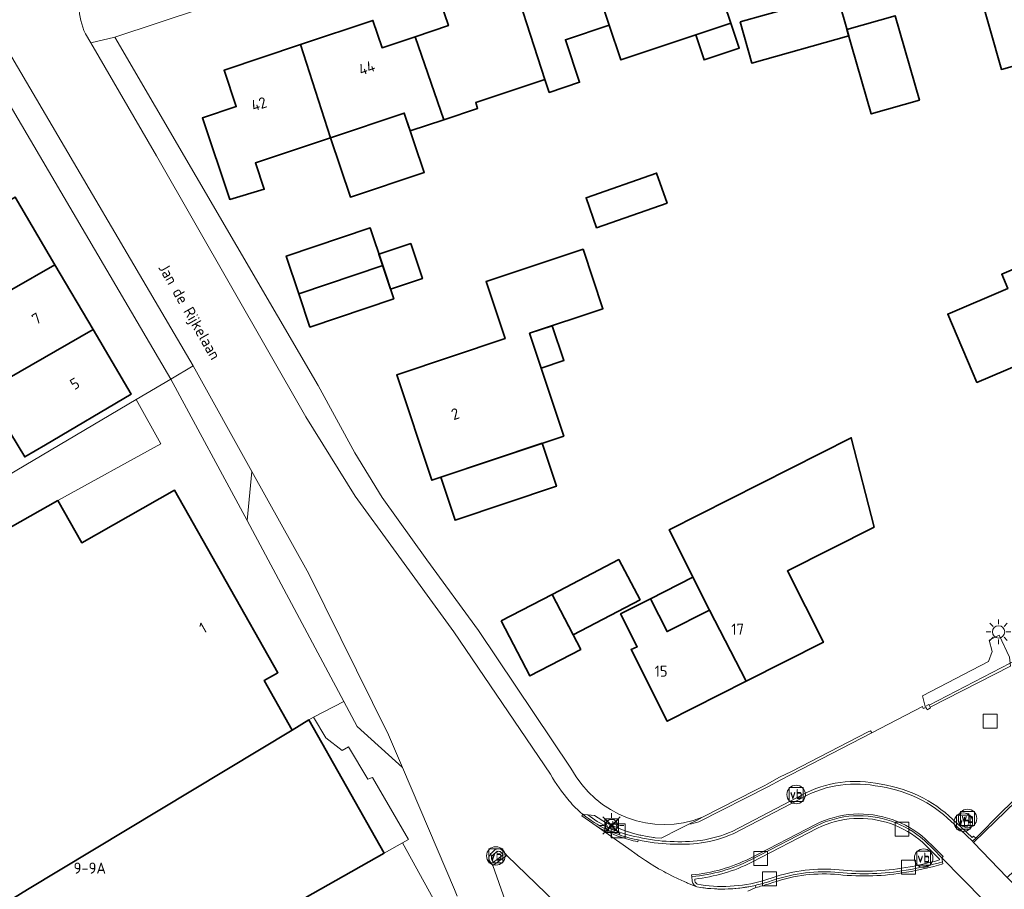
# Model space of a CAD drawing. Header units: metres. Extents: x 125158 to 132124, y 450612 to 454469.
# Tile 13 of 173: x 125313 to 125393, y 451249 to 451319. Entities that reach past the tile are written whole.
import ezdxf
from ezdxf.enums import TextEntityAlignment as Align

# ---------------------------------------------------------------- set-up
doc = ezdxf.new("R2010")
doc.units = ezdxf.units.M
doc.layers.get('0').update_dxf_attribs({"color": 8})
doc.layers.get('Defpoints').update_dxf_attribs({"color": 8})
for name, color, linetype, lineweight in [('B-XX-BV-GELEIDECONSTRUCTIE-GV', 8, 'Continuous', 18), ('B-XX-GR-HAAG-G', 8, 'GR-HAAG1', 13), ('B-XX-KL-ET_LS_OV_LICHTMAST-S', 8, 'Continuous', 25), ('B-XX-OG-BEBOUWING-GV', 8, 'Continuous', 35), ('B-XX-OG-BEBOUWING-T18', 8, 'Continuous', 18), ('B-XX-OG-TERREIN_CULTUURSCHEIDING-GV', 8, 'Continuous', 18), ('B-XX-OG-TOPOGRAFIE-T18', 8, 'Continuous', 18), ('B-XX-OG-WEG-GV', 8, 'Continuous', 18), ('B-XX-RI-GWA_KOLK-S', 8, 'Continuous', 25), ('B-XX-VH-GOOT-G', 8, 'Continuous', 18), ('B-XX-VH-VERHARDING_BETONSTRAATSTEEN-GV', 8, 'Continuous', 18), ('B-XX-VW-VERKEERSTEKEN_BORD-S', 8, 'Continuous', 25), ('B-XX-VW-VERKEERSTEKEN_DRAAGCONSTRUCTIE-S', 8, 'Continuous', 25)]:
    doc.layers.add(name, color=color, linetype=linetype, lineweight=lineweight)
doc.styles.add('NLCS-ISO', font='NLCS-ISO.ttf')
doc.styles.add('NLCS-ISO-M-T18', font='NLCS-ISO.ttf', dxfattribs={"height": 1.8})
doc.linetypes.add('GR-HAAG1', pattern='A,6,[176,NLCS.SHX,S=0.125,R=0,X=0,Y=0],-2', length=8)

# ---------------------------------------------------------------- blocks, each defined once
blk = doc.blocks.new('SIE-WEG_VERKEERSBORD-SO')
at = {"color": 0, "linetype": 'ByBlock', "lineweight": 18}
blk.add_lwpolyline([(-1.125, -1.125), (1.125, -1.125), (1.125, 1.125), (-1.125, 1.125)], close=True, dxfattribs=at)
at = {"color": 0, "linetype": 'ByBlock', "lineweight": 18, "style": 'NLCS-ISO'}
blk.add_text('vb', height=1.5, dxfattribs=at).set_placement((0, 0), align=Align.MIDDLE_CENTER)
blk = doc.blocks.new('SAL-ONBEKEND SYMBOOL-SO')
at = {"color": 0, "linetype": 'ByBlock', "lineweight": -2, "const_width": 0.275, "flags": 128}
for points in [[(-0.875, 0.875), (0, 0)], [(-0.875, -0.875), (0, 0)], [(0, 0), (0.875, 0.875)], [(0, 0), (0.875, -0.875)]]:
    blk.add_lwpolyline(points, dxfattribs=at)
at = {"layer": 'Defpoints', "color": 0, "linetype": 'ByBlock', "lineweight": -2}
blk.add_point((0, 0), dxfattribs=at)
blk = doc.blocks.new('SIE-WEG_PAAL_VERKEERSBORD-SO')
at = {"color": 0, "linetype": 'ByBlock', "lineweight": 18}
blk.add_circle((0, 0), 1.5, dxfattribs=at)
at = {"color": 0, "linetype": 'ByBlock', "lineweight": 18, "style": 'NLCS-ISO'}
blk.add_text('vb', height=1.5, dxfattribs=at).set_placement((0, 0.13), align=Align.MIDDLE_CENTER)
blk = doc.blocks.new('SKL-ET_OV_LICHTMAST-SO')
at = {"color": 0, "linetype": 'ByBlock', "lineweight": 18}
for points in [[(0, 2), (0, 1.25)], [(-1.25, 0), (-2, 0)], [(-1.41, 1.41), (-0.88, 0.88)], [(0.88, 0.88), (1.41, 1.41)], [(2, 0), (1.25, 0)], [(-1.41, -1.41), (-0.88, -0.88)], [(0, -1.25), (0, -2)], [(0.88, -0.88), (1.41, -1.41)]]:
    blk.add_lwpolyline(points, dxfattribs=at)
blk.add_circle((0, 0), 1, dxfattribs=at)
blk = doc.blocks.new('SRI-KOLK-SO')
at = {"color": 0, "linetype": 'ByBlock', "lineweight": 18}
blk.add_lwpolyline([(-1.125, -1.125), (1.125, -1.125), (1.125, 1.125), (-1.125, 1.125)], close=True, dxfattribs=at)

msp = doc.modelspace()

# ---------------------------------------------------------------- linework, layer by layer
at = {"layer": 'B-XX-BV-GELEIDECONSTRUCTIE-GV'}
msp.add_lwpolyline([(125386.877, 451263.42), (125393.383, 451266.752), (125393.359, 451267.001), (125386.779, 451263.594)], close=True, dxfattribs=at)
for points in [[(125376.132, 451256.116), (125370.816, 451253.356)], [(125370.907, 451253.165), (125376.235, 451255.932)], [(125359.114, 451254.696), (125358.712, 451254.741)], [(125377.645, 451253.799), (125372.318, 451251.039)], [(125388.56, 451254.164), (125389.29, 451253.499), (125390.291, 451252.557), (125390.559, 451252.808), (125390.387, 451252.96), (125390.276, 451252.857), (125389.409, 451253.676), (125388.704, 451254.318)], [(125372.414, 451250.849), (125377.742, 451253.609)], [(125386.254, 451252.468), (125386.982, 451251.76), (125387.619, 451251.106), (125387.63, 451251.046)], [(125387.874, 451250.897), (125387.817, 451251.208), (125387.132, 451251.911), (125386.399, 451252.624)], [(125351.201, 451250.874), (125351.426, 451250.586), (125352.538, 451251.404), (125352.296, 451251.709)], [(125351.587, 451251.852), (125351.323, 451251.609)], [(125352.253, 451251.441), (125351.46, 451250.867), (125351.36, 451250.995)], [(125351.447, 451251.451), (125351.71, 451251.693)], [(125352.132, 451251.593), (125352.253, 451251.441)], [(125367.556, 451249.684), (125367.583, 451249.319)], [(125367.795, 451249.342), (125367.783, 451249.493)], [(125368.293, 451249.014), (125368.004, 451249.068)], [(125374.061, 451249.592), (125373.627, 451249.451)], [(125373.692, 451249.248), (125374.128, 451249.39)], [(125367.94, 451248.864), (125368.258, 451248.804)]]:
    msp.add_lwpolyline(points, dxfattribs=at)
for centre, radius, start, end in [((125380.823, 451248.24), 9.167, 79.89658, 120.77874), ((125380.813, 451245.114), 12.258, 65.19044, 82.41277), ((125381.255, 451246.599), 10.727, 46.02228, 64.01047), ((125365.338, 451262.958), 10.556, 231.12109, 243.35029), ((125381.145, 451246.815), 7.812, 93.53671, 116.6166), ((125381.116, 451246.65), 7.975, 48.51256, 93.25655), ((125364.966, 451262.387), 9.879, 243.79075, 259.68426), ((125366.665, 451262.966), 10.68, 278.89739, 293.40203), ((125366.389, 451266.696), 14.386, 257.18209, 267.61125), ((125366.494, 451267.558), 15.252, 267.34981, 276.86388), ((125351.612, 451251.185), 0.513, 124.29033, 180.23694), ((125351.872, 451251.43), 0.509, 63.58373, 124.02954), ((125351.878, 451251.44), 0.497, 32.71338, 63.69705), ((125351.613, 451251.181), 0.514, 179.83162, 216.70419), ((125366.343, 451262.996), 13.579, 276.08621, 296.55484), ((125381.227, 451272.736), 22.828, 279.3182, 286.92898), ((125378.258, 451237.362), 12.93, 84.5227, 108.93982), ((125381.522, 451269.678), 19.763, 264.04203, 279.90784), ((125368.14, 451249.395), 0.562, 187.77797, 225.35213), ((125369.997, 451260.899), 12.223, 282.77915, 287.59406), ((125368.173, 451249.422), 0.605, 224.91323, 247.30076), ((125370.008, 451260.854), 12.177, 261.73562, 282.77555)]:
    msp.add_arc(centre, radius, start, end, dxfattribs=at)
at = {"layer": 'B-XX-BV-GELEIDECONSTRUCTIE-GV', "extrusion": (0, 0, -1)}
for centre, radius, start, end in [((-125380.824, 451248.24), 8.957, 59.18336, 100.13007), ((-125380.805, 451245.096), 12.067, 97.59285, 114.79933), ((-125381.253, 451246.594), 10.522, 116.00408, 133.98567), ((-125365.342, 451262.96), 10.348, 296.6735, 307.00482), ((-125381.146, 451246.82), 7.595, 63.37164, 86.45217), ((-125381.114, 451246.647), 7.765, 86.76331, 131.44484), ((-125364.959, 451262.367), 9.647, 280.27099, 296.21982), ((-125366.671, 451262.941), 10.443, 246.61226, 261.09026), ((-125366.374, 451266.591), 14.07, 272.34821, 282.87627), ((-125366.495, 451267.579), 15.062, 263.16244, 272.65154), ((-125351.617, 451251.182), 0.318, 323.97622, 57.62701), ((-125351.872, 451251.435), 0.305, 57.9331, 148.7295), ((-125366.342, 451262.995), 13.366, 243.44315, 264.79005), ((-125381.251, 451272.64), 22.517, 253.54223, 260.70663), ((-125378.259, 451237.348), 12.731, 71.06577, 95.46354), ((-125381.525, 451269.591), 19.465, 260.05484, 275.99602), ((-125368.138, 451249.394), 0.347, 314.49919, 351.43909), ((-125368.179, 451249.428), 0.4, 295.94983, 315.22491), ((-125370.009, 451260.844), 11.954, 252.38048, 278.25227)]:
    msp.add_arc(centre, radius, start, end, dxfattribs=at)
at = {"layer": 'B-XX-GR-HAAG-G'}
for points in [[(125391.651, 451268.85), (125392.297, 451269.177)], [(125392.297, 451269.177), (125392.462, 451269.26)], [(125391.895, 451267.93), (125391.651, 451268.85)], [(125391.589, 451267.125), (125391.895, 451267.93)], [(125386.244, 451264.335), (125391.589, 451267.125)]]:
    msp.add_lwpolyline(points, dxfattribs=at)
at = {"layer": 'B-XX-OG-BEBOUWING-GV'}
for points in [[(125358.357, 451326.292), (125360.857, 451318.738), (125361.793, 451315.909), (125361.803, 451315.912), (125367.858, 451317.941), (125370.699, 451318.893), (125368.475, 451325.533), (125365.635, 451324.582), (125364.385, 451328.312)], [(125352.405, 451324.298), (125355.637, 451314.331), (125355.981, 451313.271), (125358.45, 451314.099), (125357.296, 451317.545), (125360.857, 451318.738), (125358.357, 451326.292)], [(125345.109, 451317.793), (125347.441, 451311.063), (125350.184, 451311.982), (125350.027, 451312.452), (125355.637, 451314.331), (125352.405, 451324.298), (125346.586, 451322.348), (125347.809, 451318.698)], [(125396.54, 451316.25), (125394.61, 451323.11), (125390.71, 451322.01), (125392.65, 451315.14)], [(125371.473, 451318.99), (125372.41, 451315.651), (125380.264, 451317.856), (125379.327, 451321.195), (125373.61, 451319.59)], [(125386.01, 451312.65), (125384.03, 451319.49), (125380.12, 451318.37), (125382.09, 451311.53)], [(125335.829, 451317.153), (125338.256, 451309.596), (125344.237, 451311.6), (125344.722, 451310.152), (125347.441, 451311.063), (125345.109, 451317.793), (125342.43, 451316.895), (125341.686, 451319.116)], [(125367.858, 451317.941), (125368.54, 451315.906), (125371.387, 451316.859), (125370.704, 451318.895)], [(125338.256, 451309.596), (125335.829, 451317.153), (125329.624, 451315.074), (125330.612, 451312.125), (125327.873, 451311.208), (125330.088, 451304.597), (125332.876, 451305.42), (125332.161, 451307.554)], [(125338.256, 451309.596), (125339.867, 451304.787), (125345.848, 451306.791), (125344.237, 451311.6)], [(125359.831, 451302.298), (125365.539, 451304.305), (125364.683, 451306.739), (125358.975, 451304.731)], [(125308.91, 451295.3), (125315.903, 451299.305), (125312.676, 451304.785), (125305.685, 451300.775), (125303.494, 451299.484), (125305.136, 451296.696), (125307.327, 451297.987)], [(125342.183, 451300.158), (125343.129, 451297.321), (125345.706, 451298.181), (125344.759, 451301.018)], [(125404.268, 451291.816), (125400.014, 451301.668), (125392.666, 451298.531), (125393.164, 451297.37), (125388.289, 451295.296), (125390.664, 451289.759), (125395.537, 451291.822), (125396.919, 451288.636)], [(125354.378, 451293.74), (125360.34, 451295.736), (125358.725, 451300.56), (125350.866, 451297.929), (125352.412, 451293.31), (125343.62, 451290.367), (125346.477, 451281.833), (125357.166, 451285.412)], [(125311.892, 451290.236), (125312.014, 451290.029), (125319.003, 451294.041), (125315.903, 451299.305), (125308.91, 451295.3)], [(125319.003, 451294.041), (125312.014, 451290.029), (125311.892, 451290.236), (125309.332, 451288.715), (125310.822, 451286.207), (125311.686, 451286.681), (125313.464, 451283.717), (125315.148, 451284.709), (125322.091, 451288.799)], [(125354.378, 451293.74), (125355.326, 451290.907), (125357.175, 451291.526), (125356.226, 451294.359)], [(125347.187, 451282.071), (125348.353, 451278.59), (125356.567, 451281.34), (125355.401, 451284.821)], [(125299.815, 451266.205), (125308.942, 451248.365), (125309.877, 451246.625), (125310.033, 451246.408), (125313.692, 451248.638), (125335.145, 451261.555), (125332.869, 451265.579), (125333.99, 451266.213), (125325.614, 451281.019), (125318.081, 451276.759), (125316.146, 451280.18), (125304.73, 451273.723), (125306.76, 451270.134)], [(125364.196, 451272.219), (125365.546, 451269.551), (125368.989, 451271.293), (125367.639, 451273.961)], [(125352.098, 451270.415), (125354.424, 451265.959), (125358.537, 451268.106), (125356.211, 451272.562)]]:
    msp.add_lwpolyline(points, close=True, dxfattribs=at)
for points in [[(125342.489, 451299.24), (125341.473, 451302.283), (125334.66, 451300.007), (125335.683, 451296.946)], [(125335.683, 451296.946), (125342.489, 451299.24)], [(125342.489, 451299.24), (125335.683, 451296.946)], [(125343.394, 451296.529), (125342.489, 451299.24)], [(125335.683, 451296.946), (125336.582, 451294.253), (125343.394, 451296.529)], [(125382.326, 451278.033), (125380.474, 451285.278), (125365.696, 451277.802), (125368.989, 451271.293)], [(125371.961, 451265.526), (125378.217, 451268.691), (125375.291, 451274.475), (125382.326, 451278.033)], [(125361.64, 451275.396), (125356.211, 451272.562)], [(125363.35, 451272.121), (125361.64, 451275.396)], [(125356.211, 451272.562), (125357.921, 451269.286)], [(125368.989, 451271.293), (125365.546, 451269.551), (125364.196, 451272.219), (125361.774, 451270.994), (125363.123, 451268.328), (125362.619, 451268.099), (125365.559, 451262.288), (125371.961, 451265.526)], [(125357.921, 451269.286), (125363.35, 451272.121)], [(125371.961, 451265.526), (125368.989, 451271.293)], [(125368.989, 451271.293), (125371.961, 451265.526)], [(125336.504, 451262.395), (125335.145, 451261.555)], [(125342.613, 451251.595), (125336.504, 451262.395)], [(125335.145, 451261.555), (125313.692, 451248.638)], [(125315.713, 451242.844), (125318.484, 451237.946), (125342.613, 451251.595)]]:
    msp.add_lwpolyline(points, dxfattribs=at)
at = {"layer": 'B-XX-OG-TERREIN_CULTUURSCHEIDING-GV'}
for points in [[(125369.906, 451452.751), (125373.786, 451438.65), (125374.111, 451437.468), (125375.919, 451430.897), (125377.508, 451425.119), (125377.927, 451423.599), (125381.445, 451410.811), (125389.981, 451379.785), (125391.665, 451373.662), (125397.215, 451353.49), (125398.421, 451349.105), (125398.51, 451348.78), (125399.749, 451344.277), (125397.869, 451343.638), (125365.852, 451332.763), (125345.355, 451325.916), (125320.772, 451317.756), (125337.24, 451289.517), (125340.223, 451284.042), (125342.439, 451280.432), (125346.064, 451275.373), (125350.245, 451269.651), (125357.75, 451258.484)], [(125368.475, 451325.533), (125370.699, 451318.893), (125367.858, 451317.941), (125361.803, 451315.912), (125361.793, 451315.909), (125360.857, 451318.738), (125357.296, 451317.545), (125358.45, 451314.099), (125355.981, 451313.271), (125355.637, 451314.331), (125350.027, 451312.452), (125350.184, 451311.982), (125347.441, 451311.063), (125344.722, 451310.152), (125344.237, 451311.6), (125338.256, 451309.596), (125332.161, 451307.554), (125332.876, 451305.42), (125330.088, 451304.597), (125327.873, 451311.208), (125330.612, 451312.125), (125329.624, 451315.074), (125335.829, 451317.153), (125341.686, 451319.116), (125342.43, 451316.895), (125345.109, 451317.793), (125347.809, 451318.698), (125346.586, 451322.348)], [(125325.302, 451290.021), (125310.459, 451315.282)], [(125312.676, 451304.785), (125315.903, 451299.305)], [(125315.903, 451299.305), (125319.003, 451294.041)], [(125319.003, 451294.041), (125322.091, 451288.799)], [(125315.148, 451284.709), (125313.464, 451283.717), (125311.686, 451286.681), (125310.822, 451286.207), (125309.332, 451288.715), (125311.892, 451290.236)], [(125322.51, 451288.369), (125325.302, 451290.021)], [(125302.801, 451277.09), (125302.991, 451276.82), (125322.51, 451288.369)], [(125322.091, 451288.799), (125315.148, 451284.709)], [(125368.417, 451254.502), (125372.705, 451256.689), (125373.465, 451257.077), (125373.659, 451257.176), (125374.655, 451257.742), (125375.622, 451258.209), (125378.703, 451259.8), (125381.84, 451261.42), (125382.035, 451261.521), (125382.131, 451261.334), (125386.246, 451263.49), (125386.29, 451263.326), (125386.528, 451263.389), (125386.575, 451263.306), (125386.628, 451263.212), (125386.906, 451263.368), (125386.877, 451263.42), (125386.779, 451263.594), (125386.75, 451263.646), (125386.472, 451263.49), (125386.244, 451264.335), (125391.589, 451267.125), (125391.895, 451267.93), (125391.651, 451268.85), (125392.297, 451269.177), (125392.462, 451269.26), (125393.313, 451267.493)]]:
    msp.add_lwpolyline(points, dxfattribs=at)
for points in [[(125392.65, 451315.14), (125390.71, 451322.01), (125394.61, 451323.11), (125396.54, 451316.25)], [(125382.09, 451311.53), (125380.12, 451318.37), (125384.03, 451319.49), (125386.01, 451312.65)], [(125359.831, 451302.298), (125358.975, 451304.731), (125364.683, 451306.739), (125365.539, 451304.305)], [(125335.683, 451296.946), (125334.66, 451300.007), (125341.473, 451302.283), (125342.489, 451299.24), (125343.394, 451296.529), (125336.582, 451294.253)], [(125390.664, 451289.759), (125388.289, 451295.296), (125393.164, 451297.37), (125392.666, 451298.531), (125400.014, 451301.668), (125404.268, 451291.816), (125396.919, 451288.636), (125395.537, 451291.822)], [(125346.477, 451281.833), (125343.62, 451290.367), (125352.412, 451293.31), (125350.866, 451297.929), (125358.725, 451300.56), (125360.34, 451295.736), (125354.378, 451293.74), (125357.166, 451285.412)], [(125363.123, 451268.328), (125361.774, 451270.994), (125364.196, 451272.219), (125365.546, 451269.551), (125368.989, 451271.293), (125365.696, 451277.802), (125380.474, 451285.278), (125382.326, 451278.033), (125375.291, 451274.475), (125378.217, 451268.691), (125371.961, 451265.526), (125365.559, 451262.288), (125362.619, 451268.099)], [(125357.921, 451269.286), (125356.211, 451272.562), (125361.64, 451275.396), (125363.35, 451272.121)]]:
    msp.add_lwpolyline(points, close=True, dxfattribs=at)
msp.add_arc((125365.313, 451262.465), 8.547, 207.76162, 291.29709, dxfattribs=at)
at = {"layer": 'B-XX-OG-WEG-GV'}
for points in [[(125320.772, 451317.756), (125345.355, 451325.916), (125365.852, 451332.763)], [(125311.134, 451318.314), (125312.612, 451315.798), (125327.121, 451291.097), (125331.88, 451282.541), (125336.5, 451274.234), (125342.953, 451261.183), (125344.079, 451258.543), (125348.301, 451248.642), (125348.526, 451248.115)], [(125318.38, 451318.03), (125318.813, 451317.286)], [(125356.085, 451257.988), (125348.265, 451269.523), (125343.371, 451276.269), (125340.26, 451280.525), (125336.264, 451286.965), (125324.148, 451308.123), (125318.813, 451317.286), (125318.38, 451318.03)], [(125318.813, 451317.286), (125320.772, 451317.756)], [(125320.772, 451317.756), (125318.813, 451317.286), (125324.148, 451308.123), (125336.264, 451286.965), (125340.26, 451280.525), (125343.371, 451276.269), (125348.265, 451269.523), (125356.085, 451257.988)], [(125357.75, 451258.484), (125350.245, 451269.651), (125346.064, 451275.373), (125342.439, 451280.432), (125340.223, 451284.042), (125337.24, 451289.517), (125320.772, 451317.756)], [(125310.459, 451315.282), (125325.302, 451290.021)], [(125327.121, 451291.097), (125312.612, 451315.798)], [(125327.121, 451291.097), (125325.302, 451290.021)], [(125325.302, 451290.021), (125327.121, 451291.097)], [(125331.88, 451282.541), (125327.121, 451291.097)], [(125325.302, 451290.021), (125331.496, 451278.552)], [(125331.496, 451278.552), (125331.88, 451282.541)], [(125331.88, 451282.541), (125331.496, 451278.552)], [(125344.079, 451258.543), (125342.953, 451261.183), (125336.5, 451274.234), (125331.88, 451282.541)], [(125331.496, 451278.552), (125339.324, 451263.894)], [(125399.554, 451267.644), (125397.617, 451268.974), (125397.427, 451269.102), (125393.359, 451267.001), (125393.383, 451266.752), (125386.877, 451263.42), (125386.906, 451263.368), (125386.628, 451263.212), (125386.575, 451263.306), (125386.528, 451263.389), (125386.29, 451263.326), (125386.246, 451263.49), (125382.131, 451261.334), (125374.764, 451257.523), (125373.754, 451256.989), (125368.124, 451254.117)], [(125388.56, 451254.164), (125389.29, 451253.499), (125390.291, 451252.557), (125390.559, 451252.808), (125392.717, 451254.955), (125395.244, 451257.395), (125402.906, 451264.78), (125402.744, 451264.971), (125402.543, 451265.176)], [(125402.906, 451264.78), (125395.244, 451257.395), (125392.717, 451254.955), (125390.559, 451252.808), (125390.291, 451252.557), (125390.385, 451252.449), (125393.117, 451249.616), (125394.183, 451250.645), (125396.593, 451252.98)], [(125348.526, 451248.115), (125348.301, 451248.642), (125344.079, 451258.543), (125340.413, 451261.856), (125339.324, 451263.894), (125336.879, 451262.627)], [(125339.324, 451263.894), (125340.413, 451261.856), (125344.079, 451258.543)], [(125336.879, 451262.627), (125337.868, 451260.934), (125339.2, 451259.926), (125339.702, 451260.203), (125341.282, 451257.596), (125341.663, 451257.733), (125344.58, 451252.707), (125344.091, 451252.431), (125346.571, 451247.914), (125346.644, 451247.706)], [(125368.124, 451254.117), (125373.754, 451256.989), (125374.764, 451257.523), (125382.131, 451261.334), (125382.035, 451261.521), (125381.84, 451261.42), (125378.703, 451259.8), (125375.622, 451258.209), (125374.655, 451257.742), (125373.659, 451257.176), (125373.465, 451257.077), (125372.705, 451256.689), (125368.417, 451254.502), (125368.029, 451254.304)], [(125370.907, 451253.165), (125376.235, 451255.932)], [(125376.235, 451255.932), (125370.907, 451253.165)], [(125358.712, 451254.741), (125358.616, 451254.622), (125359.783, 451253.807), (125362.441, 451251.95), (125363.111, 451251.452), (125363.167, 451251.411), (125363.294, 451251.325), (125363.783, 451250.993), (125363.915, 451250.903), (125364.027, 451250.834), (125364.536, 451250.518), (125364.683, 451250.427), (125364.738, 451250.395), (125364.853, 451250.329), (125365.075, 451250.202), (125365.27, 451250.095), (125365.438, 451250.003), (125365.472, 451249.985), (125366.144, 451249.644), (125366.278, 451249.576), (125366.443, 451249.501), (125366.929, 451249.281), (125367.102, 451249.202), (125367.187, 451249.168), (125367.94, 451248.864)], [(125372.09, 451248.508), (125372.739, 451248.81), (125372.701, 451248.979), (125372.16, 451248.871), (125372.075, 451248.854), (125372.004, 451248.844), (125371.443, 451248.762), (125371.382, 451248.756), (125370.874, 451248.71), (125370.807, 451248.704), (125370.736, 451248.7), (125370.632, 451248.695), (125370.488, 451248.687), (125370.233, 451248.681), (125370.168, 451248.679), (125370.111, 451248.68), (125369.56, 451248.687), (125369.53, 451248.687), (125369.519, 451248.688), (125368.939, 451248.726), (125368.892, 451248.729), (125368.838, 451248.735), (125368.258, 451248.804), (125367.94, 451248.864), (125367.187, 451249.168), (125367.102, 451249.202), (125366.929, 451249.281), (125366.443, 451249.501), (125366.278, 451249.576), (125366.144, 451249.644), (125365.472, 451249.985), (125365.438, 451250.003), (125365.27, 451250.095), (125365.075, 451250.202), (125364.853, 451250.329), (125364.738, 451250.395), (125364.683, 451250.427), (125364.536, 451250.518), (125364.027, 451250.834), (125363.915, 451250.903), (125363.783, 451250.993), (125363.294, 451251.325), (125363.167, 451251.411), (125363.111, 451251.452), (125362.441, 451251.95), (125359.783, 451253.807), (125358.616, 451254.622), (125358.712, 451254.741)], [(125367.311, 451253.938), (125366.549, 451253.549), (125365.069, 451252.794), (125364.571, 451252.845), (125364.5, 451252.852), (125364.441, 451252.861), (125363.935, 451252.937), (125363.414, 451253.041), (125363.375, 451253.049), (125363.331, 451253.06), (125362.82, 451253.187), (125362.417, 451253.307), (125362.365, 451253.322), (125362.312, 451253.34), (125361.916, 451253.475), (125360.636, 451254.033), (125359.662, 451254.634), (125359.114, 451254.696), (125358.712, 451254.741)], [(125358.712, 451254.741), (125359.114, 451254.696), (125359.662, 451254.634), (125360.636, 451254.033), (125361.916, 451253.475), (125362.312, 451253.34), (125362.365, 451253.322), (125362.417, 451253.307), (125362.82, 451253.187), (125363.331, 451253.06), (125363.375, 451253.049), (125363.414, 451253.041), (125363.935, 451252.937), (125364.441, 451252.861), (125364.5, 451252.852), (125364.571, 451252.845), (125365.069, 451252.794), (125366.549, 451253.549), (125367.311, 451253.938), (125368.029, 451254.304), (125368.417, 451254.502)], [(125368.029, 451254.304), (125367.311, 451253.938)], [(125377.645, 451253.799), (125372.318, 451251.039)], [(125372.318, 451251.039), (125377.645, 451253.799)], [(125399.377, 451243.117), (125398.024, 451244.36), (125397.906, 451244.468), (125397.966, 451244.534), (125394.778, 451247.898), (125393.117, 451249.616), (125390.385, 451252.449), (125390.291, 451252.557), (125389.29, 451253.499), (125388.56, 451254.164)], [(125387.874, 451250.897), (125387.817, 451251.208), (125387.132, 451251.911), (125386.399, 451252.624)], [(125386.399, 451252.624), (125387.132, 451251.911), (125387.817, 451251.208), (125391.204, 451247.776), (125392.876, 451246.094), (125396.851, 451242.088), (125399.679, 451239.266)], [(125352.415, 451247.757), (125351.426, 451250.586), (125351.201, 451250.874), (125351.145, 451250.969), (125351.125, 451251.02), (125351.112, 451251.064), (125351.11, 451251.073), (125351.099, 451251.183), (125351.114, 451251.307), (125351.158, 451251.424), (125351.229, 451251.527), (125351.323, 451251.609), (125351.587, 451251.852), (125351.707, 451251.912), (125351.71, 451251.913), (125351.838, 451251.938), (125351.971, 451251.929), (125352.098, 451251.886), (125352.209, 451251.811), (125352.296, 451251.709), (125352.538, 451251.404), (125358.893, 451245.271)], [(125358.893, 451245.271), (125352.538, 451251.404), (125351.426, 451250.586), (125352.415, 451247.757)], [(125390.949, 451247.5), (125391.204, 451247.776), (125387.817, 451251.208), (125387.874, 451250.897)], [(125367.556, 451249.684), (125367.583, 451249.319)], [(125367.583, 451249.319), (125367.556, 451249.684)], [(125373.692, 451249.248), (125374.128, 451249.39)], [(125374.128, 451249.39), (125373.692, 451249.248)], [(125367.94, 451248.864), (125368.258, 451248.804), (125368.838, 451248.735), (125368.892, 451248.729), (125368.939, 451248.726), (125369.519, 451248.688), (125369.53, 451248.687), (125369.56, 451248.687), (125370.111, 451248.68), (125370.168, 451248.679), (125370.233, 451248.681), (125370.488, 451248.687), (125370.632, 451248.695), (125370.736, 451248.7), (125370.807, 451248.704), (125370.874, 451248.71), (125371.382, 451248.756), (125371.443, 451248.762), (125372.004, 451248.844), (125372.075, 451248.854), (125372.16, 451248.871), (125372.701, 451248.979)], [(125372.701, 451248.979), (125372.739, 451248.81), (125372.09, 451248.508)]]:
    msp.add_lwpolyline(points, dxfattribs=at)
for points in [[(125392.462, 451269.26), (125392.297, 451269.177), (125391.651, 451268.85), (125391.895, 451267.93), (125391.589, 451267.125), (125386.244, 451264.335), (125386.472, 451263.49), (125386.75, 451263.646), (125386.779, 451263.594), (125386.877, 451263.42), (125393.383, 451266.752), (125393.359, 451267.001), (125393.313, 451267.493)], [(125351.099, 451251.183), (125351.11, 451251.073), (125351.112, 451251.064), (125351.125, 451251.02), (125351.145, 451250.969), (125351.201, 451250.874), (125351.426, 451250.586), (125352.538, 451251.404), (125352.296, 451251.709), (125352.209, 451251.811), (125352.098, 451251.886), (125351.971, 451251.929), (125351.838, 451251.938), (125351.71, 451251.913), (125351.707, 451251.912), (125351.587, 451251.852), (125351.323, 451251.609), (125351.229, 451251.527), (125351.158, 451251.424), (125351.114, 451251.307)]]:
    msp.add_lwpolyline(points, close=True, dxfattribs=at)
at = {"layer": 'B-XX-OG-WEG-GV', "extrusion": (0, 0, -1)}
for centre, radius, start, end in [((-125323.833, 451320.509), 5.99, 335.55313, 18.51466), ((-125367.698, 451264.608), 13.367, 319.01798, 330.31666), ((-125365.313, 451262.465), 8.547, 248.70291, 332.23838), ((-125380.824, 451248.24), 8.957, 59.18336, 100.13007), ((-125380.805, 451245.096), 12.067, 97.59285, 114.79933), ((-125362.23, 451259.385), 5.825, 314.83641, 322.52968), ((-125381.253, 451246.594), 10.522, 116.00408, 133.98567), ((-125362.343, 451259.504), 5.989, 307.31612, 314.7935), ((-125365.338, 451262.958), 10.556, 296.64971, 308.87891), ((-125381.145, 451246.815), 7.812, 63.3834, 86.46329), ((-125381.116, 451246.65), 7.975, 86.74345, 131.48744), ((-125365.349, 451264.784), 11.022, 255.41894, 259.7474), ((-125364.966, 451262.387), 9.879, 280.31574, 296.20925), ((-125366.665, 451262.966), 10.68, 246.59797, 261.10261), ((-125366.389, 451266.696), 14.386, 272.38875, 282.81791), ((-125366.494, 451267.558), 15.252, 263.13612, 272.65019), ((-125366.342, 451262.995), 13.366, 243.44315, 264.79005), ((-125381.227, 451272.736), 22.828, 253.07102, 260.6818), ((-125378.259, 451237.348), 12.731, 71.06577, 95.46354), ((-125381.522, 451269.678), 19.763, 260.09216, 275.95797), ((-125368.14, 451249.395), 0.562, 314.64787, 352.22203), ((-125369.997, 451260.899), 12.223, 252.40594, 257.22085), ((-125368.173, 451249.422), 0.605, 292.69924, 315.08677)]:
    msp.add_arc(centre, radius, start, end, dxfattribs=at)
at = {"layer": 'B-XX-OG-WEG-GV'}
for centre, radius, start, end in [((125323.833, 451320.509), 5.99, 161.48534, 204.44687), ((125367.698, 451264.608), 13.367, 209.68334, 220.98202), ((125380.824, 451248.24), 8.957, 79.86993, 120.81664), ((125380.805, 451245.096), 12.067, 65.20067, 82.40715), ((125362.23, 451259.385), 5.825, 217.47032, 225.16359), ((125381.253, 451246.594), 10.522, 46.01433, 63.99592), ((125362.343, 451259.504), 5.989, 225.2065, 232.68388), ((125365.338, 451262.958), 10.556, 231.12109, 243.35029), ((125381.145, 451246.815), 7.812, 93.53671, 116.6166), ((125381.116, 451246.65), 7.975, 48.51256, 93.25655), ((125365.349, 451264.784), 11.022, 280.2526, 284.58106), ((125364.966, 451262.387), 9.879, 243.79075, 259.68426), ((125366.665, 451262.966), 10.68, 278.89739, 293.40203), ((125366.389, 451266.696), 14.386, 257.18209, 267.61125), ((125366.494, 451267.558), 15.252, 267.34981, 276.86388), ((125366.342, 451262.995), 13.366, 275.20995, 296.55685), ((125381.227, 451272.736), 22.828, 279.3182, 286.92898), ((125378.259, 451237.348), 12.731, 84.53646, 108.93423), ((125381.522, 451269.678), 19.763, 264.04203, 279.90784), ((125368.14, 451249.395), 0.562, 187.77797, 225.35213), ((125369.997, 451260.899), 12.223, 282.77915, 287.59406), ((125368.173, 451249.422), 0.605, 224.91323, 247.30076)]:
    msp.add_arc(centre, radius, start, end, dxfattribs=at)
at = {"layer": 'B-XX-VH-GOOT-G'}
for points in [[(125390.385, 451252.449), (125392.156, 451254.179), (125403.014, 451264.661)], [(125377.581, 451253.924), (125372.254, 451251.165)], [(125363.167, 451252.515), (125363.197, 451252.668)], [(125387.817, 451251.208), (125387.918, 451251.306), (125387.232, 451252.011), (125386.495, 451252.727)], [(125390.291, 451252.557), (125390.385, 451252.449)], [(125387.874, 451250.897), (125387.905, 451250.726)], [(125367.531, 451249.823), (125367.556, 451249.684)], [(125374.183, 451249.226), (125373.745, 451249.084)]]:
    msp.add_lwpolyline(points, dxfattribs=at)
for centre, radius, start, end in [((125381.145, 451246.821), 7.947, 93.53731, 116.64779), ((125381.114, 451246.647), 8.119, 48.49181, 93.24305), ((125364.862, 451262.32), 9.913, 239.1758, 251.5364), ((125365.455, 451263.527), 11.247, 250.62237, 258.26394), ((125378.255, 451237.381), 12.526, 84.50881, 108.97266)]:
    msp.add_arc(centre, radius, start, end, dxfattribs=at)
at = {"layer": 'B-XX-VH-GOOT-G', "extrusion": (0, 0, -1)}
for centre, radius, start, end in [((-125366.342, 451262.99), 13.22, 243.43618, 264.83973), ((-125381.241, 451272.679), 22.942, 253.11472, 260.69208), ((-125381.522, 451269.641), 19.899, 260.07545, 275.96607), ((-125369.96, 451260.997), 12.499, 252.37379, 257.15453)]:
    msp.add_arc(centre, radius, start, end, dxfattribs=at)
at = {"layer": 'B-XX-VH-VERHARDING_BETONSTRAATSTEEN-GV'}
for points in [[(125325.302, 451290.021), (125322.51, 451288.369)], [(125331.496, 451278.552), (125325.302, 451290.021)], [(125322.51, 451288.369), (125302.991, 451276.82), (125302.801, 451277.09)], [(125322.51, 451288.369), (125324.504, 451284.77), (125316.146, 451280.18)], [(125316.146, 451280.18), (125324.504, 451284.77), (125322.51, 451288.369)], [(125318.081, 451276.759), (125325.614, 451281.019), (125333.99, 451266.213), (125332.869, 451265.579), (125335.145, 451261.555)], [(125299.815, 451266.205), (125306.76, 451270.134), (125304.73, 451273.723), (125316.146, 451280.18)], [(125316.146, 451280.18), (125318.081, 451276.759)], [(125339.324, 451263.894), (125331.496, 451278.552)], [(125336.879, 451262.627), (125339.324, 451263.894)], [(125336.879, 451262.627), (125336.504, 451262.395)], [(125336.504, 451262.395), (125336.879, 451262.627)], [(125339.2, 451259.926), (125337.868, 451260.934), (125336.879, 451262.627)], [(125335.145, 451261.555), (125336.504, 451262.395)], [(125336.504, 451262.395), (125342.613, 451251.595)], [(125339.702, 451260.203), (125339.2, 451259.926)], [(125344.091, 451252.431), (125344.58, 451252.707), (125341.663, 451257.733), (125341.282, 451257.596), (125339.702, 451260.203)], [(125345.807, 451247.213), (125346.644, 451247.706), (125346.571, 451247.914), (125344.091, 451252.431), (125342.613, 451251.595), (125318.484, 451237.946), (125315.713, 451242.844), (125313.437, 451241.689), (125313.436, 451241.689)], [(125342.613, 451251.595), (125344.091, 451252.431)]]:
    msp.add_lwpolyline(points, dxfattribs=at)

# ---------------------------------------------------------------- block references
at = {"layer": 'B-XX-KL-ET_LS_OV_LICHTMAST-S', "xscale": 0.5, "yscale": 0.5, "zscale": 0.5}
for p in [(125392.418, 451269.532), (125361.045, 451253.821)]:
    msp.add_blockref('SKL-ET_OV_LICHTMAST-SO', p, dxfattribs=at)
at = {"layer": 'B-XX-RI-GWA_KOLK-S', "xscale": 0.5, "yscale": 0.5, "zscale": 0.5}
for p in [(125391.728, 451262.29), (125361.58, 451253.402), (125384.58, 451253.536), (125373.124, 451251.15), (125385.114, 451250.457), (125373.839, 451249.511)]:
    msp.add_blockref('SRI-KOLK-SO', p, dxfattribs=at)
at = {"layer": 'B-XX-VW-VERKEERSTEKEN_BORD-S', "xscale": 0.5, "yscale": 0.5, "zscale": 0.5}
for name, p in [('SIE-WEG_VERKEERSBORD-SO', (125376.001, 451256.345)), ('SIE-WEG_VERKEERSBORD-SO', (125389.561, 451254.102)), ('SIE-WEG_VERKEERSBORD-SO', (125389.903, 451254.402)), ('SIE-WEG_VERKEERSBORD-SO', (125361.045, 451253.821)), ('SAL-ONBEKEND SYMBOOL-SO', (125361.045, 451253.821)), ('SIE-WEG_VERKEERSBORD-SO', (125351.655, 451251.365)), ('SIE-WEG_VERKEERSBORD-SO', (125386.339, 451251.183))]:
    msp.add_blockref(name, p, dxfattribs=at)
at = {"layer": 'B-XX-VW-VERKEERSTEKEN_DRAAGCONSTRUCTIE-S', "xscale": 0.5, "yscale": 0.5, "zscale": 0.5}
for p in [(125376.001, 451256.345), (125389.561, 451254.102), (125389.903, 451254.402), (125351.655, 451251.365), (125386.339, 451251.183)]:
    msp.add_blockref('SIE-WEG_PAAL_VERKEERSBORD-SO', p, dxfattribs=at)

# ---------------------------------------------------------------- texts
at = {"layer": 'B-XX-OG-BEBOUWING-T18', "style": 'NLCS-ISO-M-T18'}
for s, rotation, p in [('44', 18.5, (125341.194, 451315.26)), ('42', 18.5, (125332.448, 451312.329)), ('7', 30.5, (125314.417, 451294.932)), ('5', 30.5, (125317.521, 451289.66)), ('2', 18.5, (125348.367, 451287.211)), ('1', 29.5, (125327.908, 451269.855))]:
    msp.add_text(s, height=0.9, rotation=rotation, dxfattribs=at).set_placement(p, align=Align.MIDDLE_CENTER)
for s, p in [('17', (125371.258, 451269.749)), ('15', (125365.051, 451266.349)), ('9-9A', (125318.737, 451250.377))]:
    msp.add_text(s, height=0.9, dxfattribs=at).set_placement(p, align=Align.MIDDLE_CENTER)
at = {"layer": 'B-XX-OG-TOPOGRAFIE-T18', "style": 'NLCS-ISO-M-T18'}
msp.add_text('Jan de Rijkelaan', height=0.9, rotation=299.8, dxfattribs=at).set_placement((125326.827, 451295.519), align=Align.MIDDLE_CENTER)

doc.saveas('drawing.dxf')
